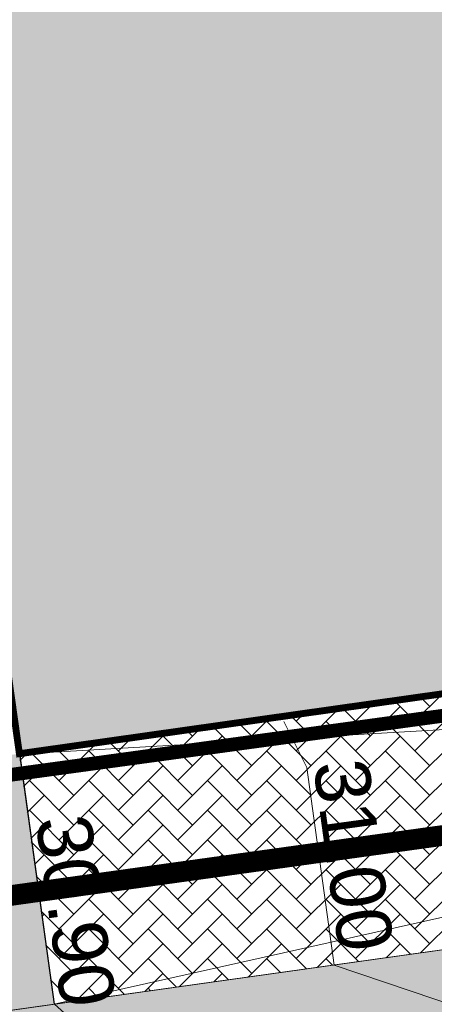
# Model space of a CAD drawing. Header units: metres. Extents: x 737835 to 905050, y 6570742 to 6590316.
# Tile 9 of 64: x 737994.58 to 738000.6, y 6589985.86 to 6590000.17. Entities that reach past the tile are written whole.
import ezdxf

# ---------------------------------------------------------------- set-up
doc = ezdxf.new("R2010")
doc.units = ezdxf.units.M
doc.header["$LTSCALE"] = 0.5
for name, pattern in [('ACAD_ISO10W100', [18, 12, -3, 0, -3]), ('CENTER', [2, 1.25, -0.25, 0.25, -0.25]), ('DASHED2', [0.375, 0.25, -0.125])]:
    doc.linetypes.add(name, pattern=pattern)
for name, color, linetype in [('00_jooned', 7, 'Continuous'), ('0_PJ_Hoonestusala', 7, 'CENTER'), ('AR_hoone punktipilv', 1, 'Continuous')]:
    doc.layers.add(name, color=color, linetype=linetype)
for name, color, linetype, lineweight in [('00_salto_tingmärgid', 7, 'Continuous', 0), ('AS_haljastus_muru', 63, 'Continuous', 5), ('AS_hoone_projekt PK', 2, 'ACAD_ISO10W100', 15), ('AS_metall-leht ääris 0cm', 164, 'Continuous', 15), ('AS_sillutiskivi PK', 253, 'Continuous', 5), ('AS_teed', 7, 'Continuous', 13), ('TM-vertikaal', 5, 'Continuous', 35), ('TM-vertikaal-181548', 5, 'Continuous', 35)]:
    doc.layers.add(name, color=color, linetype=linetype, lineweight=lineweight)
doc.styles.add('TM_TXT', font='swissl.ttf')

# ---------------------------------------------------------------- blocks, each defined once
blk = doc.blocks.new('A$C3fe625b8')
at = {"layer": '00_jooned', "color": 1, "linetype": 'Continuous', "lineweight": 13}
blk.add_lwpolyline([(72.914, -22.203), (75.037, -37.73), (74.831, -37.759), (75.395, -41.775), (57.956, -44.222), (56.57, -34.451), (41.221, -36.681), (41.234, -36.771), (41.691, -40.061), (42.275, -44.234), (43.871, -55.534), (44.572, -60.501), (55.849, -58.905), (66.426, -57.454), (84.793, -54.856), (84.808, -54.947), (95.291, -53.541), (94.813, -50.165), (94.764, -50.172), (94.377, -47.436), (94.426, -47.429), (93.938, -43.976), (93.439, -44.046), (90.473, -22.879)], dxfattribs=at)

msp = doc.modelspace()

# ---------------------------------------------------------------- hatches: boundary and pattern name
at = {"layer": 'AS_haljastus_muru'}
h = msp.add_hatch(color=256, dxfattribs=at)
h.dxf.hatch_style = 1
edge = h.paths.add_edge_path()
edge.add_line((738014.444, 6589988.574), (738015.322, 6589982.27))
edge.add_line((738015.322, 6589982.27), (737987.732, 6589978.428))
edge.add_line((737987.732, 6589978.428), (737987.133, 6589982.732))
edge.add_arc((737989.114, 6589983.003), 2, 97.9805, 187.7736, ccw=False)
edge.add_line((737988.837, 6589984.983), (738014.444, 6589988.574))
at = {"layer": 'AS_hoone_projekt PK', "lineweight": 15, "true_color": 0xa0c6cf}
h = msp.add_hatch(color=9, dxfattribs=at)
h.dxf.hatch_style = 1
h.paths.add_polyline_path([(737991.221, 6590013.319), (738001.742, 6590014.848), (738006.57, 6590015.549), (738007.956, 6590005.778), (738010.079, 6590006.073), (738025.395, 6590008.225), (738024.831, 6590012.241), (738025.037, 6590012.27), (738022.914, 6590027.797), (738022.183, 6590027.696), (738021.623, 6590031.756), (738021.828, 6590031.811), (738020.918, 6590038.358), (738031.565, 6590039.899), (738032.148, 6590035.592), (738039.648, 6590036.766), (738040.971, 6590027.19), (738040.473, 6590027.121), (738041.64, 6590018.796), (738042.094, 6590018.864), (738042.25, 6590017.831), (738041.784, 6590017.761), (738042.136, 6590015.251), (738042.631, 6590015.32), (738042.777, 6590014.274), (738042.283, 6590014.205), (738043.439, 6590005.954), (738043.938, 6590006.024), (738045.291, 6589996.459), (738034.732, 6589994.893), (738034.697, 6589995.13), (738016.426, 6589992.546), (738016.452, 6589992.358), (738005.881, 6589990.874), (738005.85, 6589991.095), (737994.572, 6589989.499)])
at = {"layer": 'AS_sillutiskivi PK'}
h = msp.add_hatch(dxfattribs=at)
h.set_pattern_fill('AR-HBONE', color=256, scale=0.003)
edge = h.paths.add_edge_path()
edge.add_line((737994.572, 6589989.499), (737988.348, 6589988.663))
edge.add_arc((737988.081, 6589990.645), 2, 187.773, 277.6572, ccw=False)
edge.add_line((737986.1, 6589990.374), (737984.328, 6590003.354))
edge.add_arc((737984.1, 6590005.843), 2.5, 100.3087, 275.2385, ccw=False)
edge.add_line((737983.652, 6590008.303), (737979.804, 6590036.782))
edge.add_line((737979.804, 6590036.782), (737976.995, 6590057.358))
edge.add_line((737976.995, 6590057.358), (737974.279, 6590077.254))
edge.add_line((737974.279, 6590077.254), (737970.762, 6590076.774))
edge.add_line((737970.762, 6590076.774), (737974.489, 6590049.471))
edge.add_arc((737972.508, 6590049.201), 2, -82.2264, 7.7736, ccw=False)
edge.add_line((737972.778, 6590047.219), (737970.89, 6590046.961))
edge.add_line((737970.89, 6590046.961), (737971.126, 6590045.206))
edge.add_line((737971.126, 6590045.206), (737971.536, 6590045.261))
edge.add_arc((737971.735, 6590043.774), 1.5, 7.774, 97.6236, ccw=False)
edge.add_line((737973.221, 6590043.977), (737977.392, 6590013.422))
edge.add_arc((737975.906, 6590013.219), 1.5, -82.222, 7.774, ccw=False)
edge.add_line((737976.109, 6590011.733), (737975.795, 6590011.69))
edge.add_line((737975.795, 6590011.69), (737977.399, 6589999.785))
edge.add_line((737977.399, 6589999.785), (737979.222, 6590000.03))
edge.add_arc((737979.489, 6589998.048), 2, 7.8368, 97.6753, ccw=False)
edge.add_line((737981.47, 6589998.321), (737982.92, 6589987.787))
edge.add_arc((737981.436, 6589987.583), 1.498, -82.2108, 7.8368, ccw=False)
edge.add_line((737981.639, 6589986.098), (737979.285, 6589985.781))
edge.add_line((737979.285, 6589985.781), (737980.444, 6589977.181))
edge.add_arc((737978.448, 6589976.918), 2.013, -81.0467, 7.5214, ccw=False)
edge.add_line((737978.761, 6589974.929), (737989.998, 6589976.573))
edge.add_arc((737989.722, 6589978.554), 2, 187.7736, 277.9533, ccw=False)
edge.add_line((737987.74, 6589978.283), (737987.133, 6589982.732))
edge.add_arc((737989.114, 6589983.003), 2, 97.9805, 187.7736, ccw=False)
edge.add_line((737988.837, 6589984.983), (737995.076, 6589985.858))
edge.add_line((737995.076, 6589985.858), (737994.572, 6589989.499))
h = msp.add_hatch(dxfattribs=at)
h.set_pattern_fill('AR-HBONE', color=256, scale=0.003)
h.paths.add_polyline_path([(737994.566, 6589989.493), (737995.076, 6589985.858), (738017.415, 6589988.99), (738016.912, 6589992.614), (738016.425, 6589992.546), (738016.452, 6589992.358), (738005.881, 6589990.874), (738005.849, 6589991.095)])

# ---------------------------------------------------------------- linework, layer by layer
at = {"layer": '00_salto_tingmärgid', "color": 124, "linetype": 'DASHED2', "lineweight": 0, "ltscale": 5, "const_width": 0.3}
msp.add_lwpolyline([(737979.345, 6589985.341), (738017.197, 6589990.598)], dxfattribs=at)
at = {"layer": '0_PJ_Hoonestusala', "linetype": 'CENTER', "ltscale": 5, "const_width": 0.2, "flags": 128}
msp.add_lwpolyline([(737972.194, 6590089.538), (737985.878, 6589988.022), (738044.39, 6589996.013), (738030.305, 6590097.541), (738023.449, 6590096.53), (737993.249, 6590092.22)], close=True, dxfattribs=at)
at = {"layer": 'AS_haljastus_muru'}
msp.add_lwpolyline([(738014.444, 6589988.574), (738015.322, 6589982.27), (738015.322, 6589982.27), (737987.732, 6589978.428), (737987.732, 6589978.428), (737987.133, 6589982.732, -0.413156), (737988.837, 6589984.983)], format="xyb", close=True, dxfattribs=at)
at = {"layer": 'AS_hoone_projekt PK', "color": 7, "linetype": 'Continuous', "lineweight": 30, "const_width": 0.1}
msp.add_lwpolyline([(738034.697, 6589995.13), (738016.426, 6589992.546), (738016.452, 6589992.358), (738005.881, 6589990.874), (738005.85, 6589991.095), (737994.572, 6589989.499), (737991.221, 6590013.319), (738001.742, 6590014.848), (738001.742, 6590014.848), (738001.742, 6590014.848), (738006.57, 6590015.549), (738007.956, 6590005.778), (738010.079, 6590006.073), (738010.079, 6590006.073), (738025.395, 6590008.225), (738024.831, 6590012.241), (738025.037, 6590012.27), (738022.914, 6590027.797)], dxfattribs=at)
at = {"layer": 'AS_metall-leht ääris 0cm'}
msp.add_lwpolyline([(738018.595, 6589980.556), (738018.595, 6589980.556), (738018.595, 6589980.556), (738018.595, 6589980.556), (738018.595, 6589980.556), (737989.998, 6589976.573), (737989.998, 6589976.573, -0.415132), (737987.74, 6589978.283), (737987.133, 6589982.732, -0.413156), (737988.837, 6589984.983), (738017.415, 6589988.99)], format="xyb", dxfattribs=at)
at = {"layer": 'AS_sillutiskivi PK', "color": 9}
msp.add_lwpolyline([(737973.221, 6590043.977), (737977.392, 6590013.422, -0.414193), (737976.109, 6590011.733), (737975.795, 6590011.69), (737977.399, 6589999.785), (737977.399, 6589999.785), (737979.222, 6590000.03, -0.413388), (737981.47, 6589998.321), (737982.92, 6589987.787, -0.414457), (737981.639, 6589986.098), (737979.285, 6589985.781), (737979.285, 6589985.781), (737980.444, 6589977.181, -0.406912), (737978.761, 6589974.929), (737989.998, 6589976.573, -0.415132), (737987.74, 6589978.283), (737987.133, 6589982.732, -0.413156), (737988.837, 6589984.983), (737995.076, 6589985.858), (737994.572, 6589989.499)], format="xyb", dxfattribs=at)
at = {"layer": 'AS_teed'}
msp.add_lwpolyline([(737994.572, 6589989.499), (737995.076, 6589985.858), (738017.415, 6589988.99), (738016.912, 6589992.614), (738016.425, 6589992.546), (738016.452, 6589992.358), (738005.881, 6589990.874), (738005.849, 6589991.095)], close=True, dxfattribs=at)
msp.add_lwpolyline([(737995.076, 6589985.858), (738017.163, 6589990.802), (737994.566, 6589989.493)], dxfattribs=at)
at = {"layer": 'TM-vertikaal-181548', "color": 151, "linetype": 'Continuous', "lineweight": 9, "flags": 128}
for points, elevation in [([(737999.15, 6589986.425), (737998.753, 6589989.297), (737998.418, 6589989.967)], 31), ([(737994.581, 6589989.474), (737995.081, 6589985.858)], 30.9)]:
    msp.add_lwpolyline(points, dxfattribs=dict(at, elevation=elevation))
at = {"layer": 'TM-vertikaal-181548', "color": 151, "lineweight": 9, "elevation": 31}
msp.add_lwpolyline([(737999.15, 6589986.425), (738003.538, 6589984.946), (738012.667, 6589984.817), (738017.556, 6589987.961)], dxfattribs=at)
at = {"layer": 'TM-vertikaal-181548', "color": 151, "lineweight": 9}
msp.add_lwpolyline([(737995.081, 6589985.859), (737997.611, 6589983.588), (738012.018, 6589982.44), (738017.198, 6589984.45), (738017.877, 6589984.33)], dxfattribs=at)

# ---------------------------------------------------------------- block references
at = {"layer": 'AR_hoone punktipilv', "lineweight": 40}
msp.add_blockref('A$C3fe625b8', (737950, 6590050), dxfattribs=at)

# ---------------------------------------------------------------- texts
at = {"layer": 'TM-vertikaal', "color": 151, "linetype": 'Continuous', "lineweight": 35, "char_height": 0.8, "attachment_point": 8, "rotation": 277.8748, "style": 'TM_TXT'}
for s, insert in [('31.00', (737999.023, 6589987.967, 31)), ('30.90', (737994.987, 6589987.16, 30.9))]:
    msp.add_mtext(s, dxfattribs=dict(at, insert=insert))

doc.saveas('drawing.dxf')
